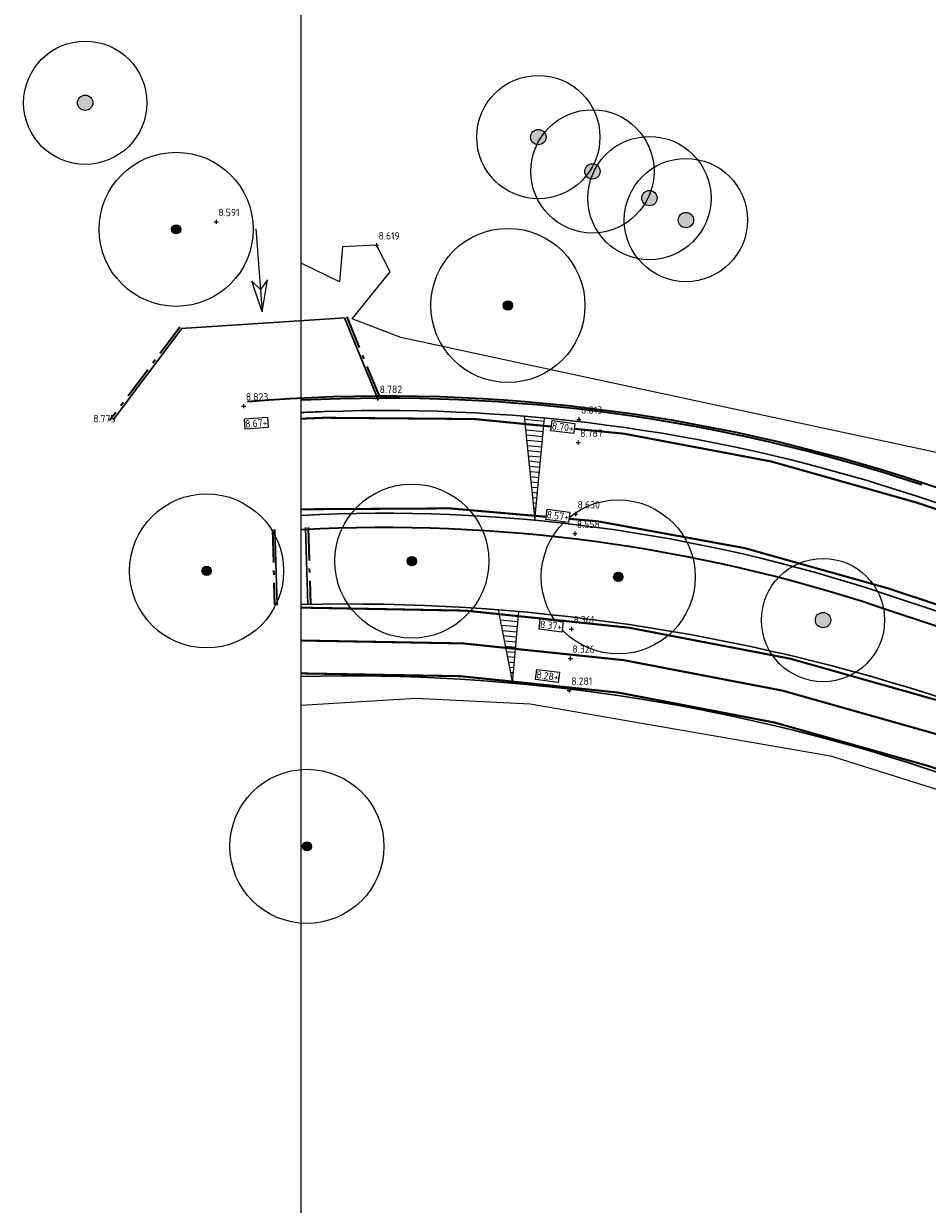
# Model space of a CAD drawing. Header units: metres. Extents: x 158962 to 159595, y 404132 to 404628.
# Tile 1 of 23: x 158962 to 159006, y 404349 to 404406. Entities that reach past the tile are written whole.
import ezdxf

# ---------------------------------------------------------------- set-up
doc = ezdxf.new("R2010")
doc.units = ezdxf.units.M
for name, pattern in [('VH-OPSLUITBAND_120X250', [26, 16, -4, 2, -4]), ('VW-1-3_STREEP', [4, 1, -3]), ('VW-30-270_STREEP', [3, 0.3, -2.7])]:
    doc.linetypes.add(name, pattern=pattern)
doc.layers.get('Defpoints').update_dxf_attribs({"color": 171})
for name, color, linetype, lineweight in [('B-WE-GR-BOOM-S', 90, 'Continuous', 25), ('B-WE-GR-BOOM-S (ingemeten)', 90, 'Continuous', 25), ('B-WE-OG-HOOGTEPUNT-S', 7, 'Continuous', 25), ('B-WE-OG-HOOGTEPUNT-T18', 10, 'Continuous', 18), ('B-WE-OG-TOPOGRAFIE_INRIT-G', 10, 'Continuous', 18), ('N-WE-GW-HOOGTE_AFWERKHOOGTE-T25', 7, 'Continuous', 25), ('N-WE-VH-HALFVERHARDING_GRASBETONSTEEN-G', 7, 'Continuous', 35), ('N-WE-VH-KANTOPSLUITING_OPSLUITBAND_120X250-G', 4, 'VH-OPSLUITBAND_120X250', 35), ('N-WE-VH-KANTVERHARDING-G', 7, 'Continuous', 30), ('N-WE-VW-MARKERING_LANGS_STREEP_13_010-G', 7, 'VW-1-3_STREEP', 13), ('N-WE-VW-MARKERING_LANGS_STREEP_30270_010-G', 7, 'VW-30-270_STREEP', 13), ('N-WE-VW-MARKERING_LANGS_STREEP_DOORGETROKKEN_010-G', 7, 'Continuous', 13)]:
    doc.layers.add(name, color=color, linetype=linetype, lineweight=lineweight)
doc.layers.add('Iv-a-afwateringsprofiel', color=5, linetype='Continuous')
doc.styles.add('NLCS-ISO', font='NLCS-ISO.TTF')
doc.styles.add('NLCS-ISO-M200-T18', font='NLCS-ISO.TTF', dxfattribs={"height": 0.36})

# ---------------------------------------------------------------- blocks, each defined once
blk = doc.blocks.new('inrit')
at = {"linetype": 'Continuous'}
for p, q in [((0, 0), (4.064, 0)), ((4.064, 0), (2.532, 0.38)), ((2.532, 0.38), (2.971, 0)), ((4.064, 0), (2.532, -0.38)), ((2.532, -0.38), (2.971, 0))]:
    blk.add_line(p, q, dxfattribs=at)
blk = doc.blocks.new('SGR-BOOM_GBKN-SO')
at = {"linetype": 'ByBlock', "lineweight": 18}
h = blk.add_hatch(color=0, dxfattribs=at)
h.dxf.hatch_style = 1
edge = h.paths.add_edge_path()
edge.add_arc((0, 0), 0.25, 0, 360)
at = {"color": 0, "linetype": 'ByBlock', "lineweight": 18}
for radius in [2, 0.25]:
    blk.add_circle((0, 0), radius, dxfattribs=at)
at = {"color": 0, "linetype": 'ByBlock', "lineweight": 18, "style": 'NLCS-ISO'}
blk.add_attdef('SOORT', (2.5, 0), '', height=1.5, dxfattribs=at)
blk = doc.blocks.new('SGR-BOOM_01')
at = {"ltscale": 0.1}
h = blk.add_hatch(color=256, dxfattribs=at)
edge = h.paths.add_edge_path()
edge.add_arc((0, 0), 0.15, 0, 360)
for radius in [2.5, 0.045]:
    blk.add_circle((0, 0), radius)
blk.add_circle((0, 0), 0.15, dxfattribs=at)
blk = doc.blocks.new('SOG-HOOGTEPUNT-SO')
for p, q in [((-0.5, 0), (0.5, 0)), ((0, 0.5), (0, -0.5))]:
    blk.add_line(p, q)
blk = doc.blocks.new('*U732')
h = blk.add_hatch()
h.set_pattern_fill('AMO-BODEM_LEEM', color=256, scale=0.1, angle=135, pattern_type=2)
h.set_pattern_definition([(270, (0.5, -1.5295), (0.25, -6e-17), [])])
h.paths.add_polyline_path([(3.5, 0), (3.5, 1), (0, 0)])
blk.add_lwpolyline([(3.5, 0), (3.5, 1), (0, 0)], close=True)
blk = doc.blocks.new('*U734')
h = blk.add_hatch()
h.set_pattern_fill('AMO-BODEM_LEEM', color=256, scale=0.1, angle=135, pattern_type=2)
h.set_pattern_definition([(270, (2.00026, -1.5295), (0.25, -6e-17), [])])
h.paths.add_polyline_path([(5, 0), (5, 1), (0, 0)])
blk.add_lwpolyline([(5, 0), (5, 1), (0, 0)], close=True)

msp = doc.modelspace()

# ---------------------------------------------------------------- linework, layer by layer
at = {"layer": 'Defpoints'}
for points in [[(159110.677, 404349.558), (159070.667, 404363.84), (159058.193, 404367.515), (159037.262, 404374.839), (159037.408, 404377.589), (159037.132, 404377.944), (159032.843, 404379.498), (159032.611, 404379.718), (159030.945, 404376.885), (159012.767, 404382.811), (159010.471, 404381.905), (159007.272, 404384.949), (158986.237, 404389.471), (158980.218, 404390.767), (158977.853, 404391.665), (158979.692, 404393.964), (158979.03, 404395.258), (158977.383, 404395.172), (158977.238, 404393.477), (158975.368, 404394.385)], [(158975.368, 404372.875), (158980.951, 404373.2), (158986.519, 404372.926), (159001.149, 404370.403), (159012.91, 404366.702), (159048.055, 404354.871), (159050.639, 404352.914), (159049.504, 404351.695), (159049.753, 404350.311), (159049.412, 404349.309), (159051.092, 404348.91), (159053.202, 404348.027), (159053.533, 404349.037), (159054.358, 404349.378), (159054.455, 404351.635), (159055.664, 404352.509), (159076.753, 404345.557), (159111.635, 404333.884)]]:
    msp.add_lwpolyline(points, dxfattribs=at)
at = {"layer": 'N-WE-VH-HALFVERHARDING_GRASBETONSTEEN-G'}
for points in [[(159381.51, 404440.163), (159377.772, 404436.191, -0.085818), (159333.7, 404403.061), (159245.916, 404358.095, -0.044387), (159205.379, 404341.684), (159198.922, 404339.715), (159193.779, 404338.147, -0.155199), (159141.165, 404338.777), (159005.614, 404383.687, 0.100467), (158972.749, 404387.638, 0.100467)], [(159005.582, 404383.592, 0.092523), (158975.368, 404387.708, 0.092523)], [(159207.246, 404335.562), (159195.645, 404332.025, -0.155199), (159139.152, 404332.702), (159003.601, 404377.611, 0.093522), (158975.373, 404381.4, 0.093522)]]:
    msp.add_lwpolyline(points, format="xyb", dxfattribs=at)
at = {"layer": 'N-WE-VH-KANTOPSLUITING_OPSLUITBAND_120X250-G', "ltscale": 0.1, "flags": 128}
for points in [[(158977.582, 404391.759), (158979.204, 404387.808)], [(158973.965, 404381.417), (158974.073, 404377.727)], [(158975.703, 404381.515), (158975.812, 404377.778)]]:
    msp.add_lwpolyline(points, dxfattribs=at)
at = {"layer": 'N-WE-VH-KANTOPSLUITING_OPSLUITBAND_120X250-G', "ltscale": 0.1, "elevation": 8.591, "flags": 128}
msp.add_lwpolyline([(158969.462, 404391.268), (158966.039, 404386.719)], dxfattribs=at)
at = {"layer": 'N-WE-VH-KANTVERHARDING-G'}
for points in [[(159539.074, 404612.556, -0.024921), (159506.431, 404568.982), (159456.553, 404508.888, -0.018201), (159403.383, 404449.375), (159369.507, 404414.129, -0.104938), (159346.659, 404398.628), (159321.392, 404388.33, 0.0216), (159317.193, 404386.403), (159266.471, 404360.422, 0.071669), (159258.676, 404354.898, -0.073217), (159251.53, 404349.867), (159247.456, 404347.812, -0.042275), (159224.517, 404338.577), (159183.351, 404325.923, -0.155354), (159149.07, 404326.266), (159006.927, 404373.097, 0.085931), (158975.368, 404377.764)], [(158975.368, 404387.107, -0.003403), (158976.49, 404387.155, -0.089181), (159005.394, 404383.022), (159140.945, 404338.113, 0.155199), (159193.983, 404337.477), (159199.127, 404339.045), (159205.583, 404341.014, 0.044387), (159246.235, 404357.472), (159334.019, 404402.438, 0.085818), (159378.281, 404435.711), (159382.02, 404439.684)], [(159200.585, 404334.263), (159195.441, 404332.694, -0.155199), (159139.372, 404333.367), (159003.821, 404378.276, 0.093418), (158975.368, 404382.101, 0.093418)], [(159237.45, 404339.447, -0.021058), (159225.545, 404335.232), (159184.38, 404322.577, -0.155354), (159147.975, 404322.942), (159005.832, 404369.772, 0.086172), (158975.368, 404374.263, 0.086172)]]:
    msp.add_lwpolyline(points, format="xyb", dxfattribs=at)
for points in [[(158969.519, 404391.193), (158977.502, 404391.716)], [(158977.471, 404391.713), (158979.075, 404387.807)], [(158974.085, 404381.421), (158974.193, 404377.73)], [(158975.583, 404381.511), (158975.692, 404377.774)]]:
    msp.add_lwpolyline(points, dxfattribs=at)
at = {"layer": 'N-WE-VH-KANTVERHARDING-G', "elevation": 8.591}
msp.add_lwpolyline([(158969.558, 404391.195), (158966.21, 404386.747)], dxfattribs=at)
at = {"layer": 'N-WE-VW-MARKERING_LANGS_STREEP_13_010-G', "const_width": 0.1, "flags": 128}
for points in [[(159533.891, 404612.556, -0.016765), (159513.763, 404585.567), (159490.316, 404556.232, -0.020167), (159397.723, 404449.515), (159385.442, 404436.463), (159381.704, 404432.49, -0.085818), (159336.162, 404398.254), (159248.378, 404353.289, -0.044258), (159207.079, 404336.557), (159195.354, 404332.981, -0.155199), (159139.467, 404333.651), (159003.916, 404378.561, 0.093367), (158975.368, 404382.401)], [(158975.368, 404386.807, -0.003449), (158976.501, 404386.855, -0.089181), (159005.299, 404382.737), (159140.85, 404337.828, 0.155199), (159194.07, 404337.19), (159205.754, 404340.753, 0.044299), (159246.372, 404357.205), (159334.156, 404402.171, 0.085818), (159378.5, 404435.505), (159382.238, 404439.478), (159394.519, 404452.53, 0.020167), (159486.879, 404558.98), (159510.326, 404588.314, 0.015225), (159528.521, 404612.556, 0.015225)]]:
    msp.add_lwpolyline(points, format="xyb", dxfattribs=at)
at = {"layer": 'N-WE-VW-MARKERING_LANGS_STREEP_30270_010-G', "const_width": 0.1, "flags": 128}
msp.add_lwpolyline([(159541.182, 404612.556, -0.025459), (159507.778, 404567.864), (159457.899, 404507.77, -0.018201), (159404.644, 404448.163), (159370.769, 404412.916, -0.104938), (159347.32, 404397.007), (159322.053, 404386.71, 0.0216), (159317.991, 404384.846), (159267.269, 404358.864, 0.071669), (159259.881, 404353.629, -0.073217), (159252.318, 404348.305), (159248.244, 404346.25, -0.042275), (159225.031, 404336.904), (159183.865, 404324.25, -0.155354), (159148.523, 404324.604), (159006.38, 404371.435, 0.086049), (158975.368, 404376.013)], format="xyb", dxfattribs=at)
at = {"layer": 'N-WE-VW-MARKERING_LANGS_STREEP_DOORGETROKKEN_010-G', "const_width": 0.1, "flags": 128}
for points in [[(159539.254, 404612.556, -0.024968), (159506.547, 404568.886), (159456.668, 404508.792, -0.018201), (159403.491, 404449.271), (159369.615, 404414.025, -0.104938), (159346.716, 404398.489), (159321.449, 404388.191, 0.0216), (159317.262, 404386.27), (159266.54, 404360.288, 0.071669), (159258.779, 404354.789, -0.073217), (159251.597, 404349.733), (159247.524, 404347.678, -0.042275), (159224.561, 404338.434), (159183.395, 404325.78, -0.155354), (159149.023, 404326.124), (159006.88, 404372.954, 0.085941), (158975.368, 404377.614)], [(159237.394, 404339.586, -0.021058), (159225.501, 404335.375), (159184.335, 404322.721, -0.155354), (159148.022, 404323.085), (159005.879, 404369.915, 0.086161), (158975.368, 404374.413, 0.086161)]]:
    msp.add_lwpolyline(points, format="xyb", dxfattribs=at)

# ---------------------------------------------------------------- block references
at = {"layer": 'B-WE-GR-BOOM-S', "xscale": 1.5, "yscale": 1.5, "zscale": 1.5}
for p in [(158964.848, 404402.185), (158986.914, 404400.514), (158989.549, 404398.846), (158992.325, 404397.545), (158994.101, 404396.476), (159000.779, 404377.007)]:
    msp.add_blockref('SGR-BOOM_GBKN-SO', p, dxfattribs=at)
at = {"layer": 'B-WE-GR-BOOM-S (ingemeten)', "xscale": 1.5, "yscale": 1.5, "zscale": 1.5}
for p in [(158969.278, 404396.026, 8.696), (158985.433, 404392.321, 9.242), (158980.755, 404379.878, 8.804), (158970.76, 404379.402, 8.801), (158990.807, 404379.109, 8.755), (158975.646, 404365.995, 9.27)]:
    msp.add_blockref('SGR-BOOM_01', p, dxfattribs=at)
at = {"layer": 'B-WE-OG-HOOGTEPUNT-S', "xscale": 0.2, "yscale": 0.2, "zscale": 0.2}
for p in [(158971.228, 404396.394, 8.591), (158979.03, 404395.258, 8.619), (158979.084, 404387.787, 8.782), (158972.564, 404387.421, 8.823), (158988.889, 404386.778, 8.813), (158988.849, 404385.651, 8.787), (158988.724, 404382.169, 8.63), (158988.689, 404381.214, 8.558), (158988.523, 404376.573, 8.361), (158988.471, 404375.142, 8.326), (158988.415, 404373.584, 8.281)]:
    msp.add_blockref('SOG-HOOGTEPUNT-SO', p, dxfattribs=at)
at = {"layer": 'B-WE-OG-TOPOGRAFIE_INRIT-G', "rotation": 274.2054262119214}
msp.add_blockref('inrit', (158973.162, 404396.057), dxfattribs=at)
at = {"layer": 'Iv-a-afwateringsprofiel', "rotation": 84.91309144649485}
msp.add_blockref('*U732', (158985.65, 404373.938), dxfattribs=at)

# ---------------------------------------------------------------- texts
at = {"layer": 'B-WE-OG-HOOGTEPUNT-T18', "style": 'NLCS-ISO'}
for s, p in [('8.591', (158971.33, 404396.666, 8.591)), ('8.619', (158979.132, 404395.529, 8.619)), ('8.782', (158979.186, 404388.059, 8.782)), ('8.823', (158972.667, 404387.693, 8.823)), ('8.813', (158988.992, 404387.049, 8.813)), ('8.775', (158965.235, 404386.636, 8.775)), ('8.787', (158988.951, 404385.923, 8.787)), ('8.630', (158988.826, 404382.441, 8.63)), ('8.558', (158988.792, 404381.486, 8.558)), ('8.361', (158988.625, 404376.845, 8.361)), ('8.326', (158988.574, 404375.414, 8.326)), ('8.281', (158988.518, 404373.856, 8.281))]:
    msp.add_text(s, height=0.36, rotation=359.89083, dxfattribs=at).set_placement(p)

# ---------------------------------------------------------------- next in the draw order: texts
at = {"layer": 'N-WE-GW-HOOGTE_AFWERKHOOGTE-T25', "char_height": 0.36, "width": 0.97783, "attachment_point": 5, "style": 'NLCS-ISO-M200-T18', "bg_fill": 19, "box_fill_scale": 1.2, "bg_fill_color": 256, "bg_fill_transparency": 0}
for s, insert, rotation in [('8.67+', (158973.178, 404386.589), 4.29699), ('8.70+', (158988.107, 404386.402), 352.75656), ('8.57+', (158987.862, 404382.084), 352.75656), ('8.37+', (158987.536, 404376.748), 352.75656), ('8.28+', (158987.359, 404374.288), 352.75656)]:
    msp.add_mtext(s, dxfattribs=dict(at, insert=insert, rotation=rotation))

# ---------------------------------------------------------------- next in the draw order: linework, layer by layer
msp.add_lwpolyline([(158975.368, 404612.556), (159595.433, 404612.556), (159595.433, 404131.636), (158975.368, 404131.636)], close=True)

# ---------------------------------------------------------------- next in the draw order: block references
at = {"layer": 'Iv-a-afwateringsprofiel', "rotation": 84.59274186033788}
msp.add_blockref('*U734', (158986.751, 404381.863), dxfattribs=at)

doc.saveas('drawing.dxf')
